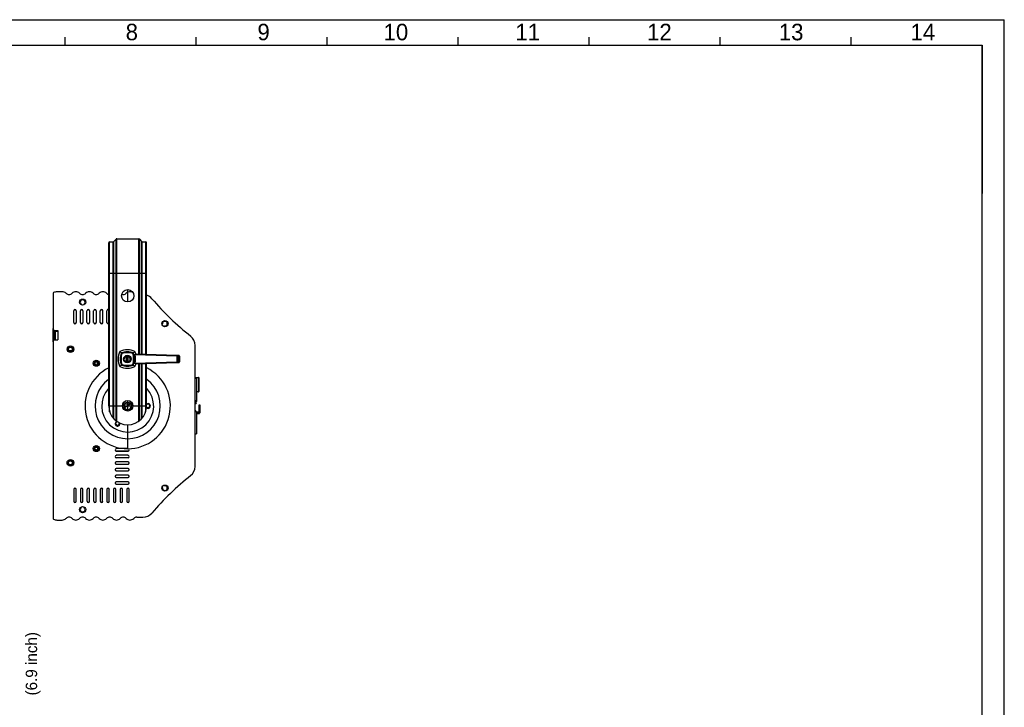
# Model space of a CAD drawing. Header units: millimetres. Extents: x -173733 to 2162, y 0 to 2473.
# Tile 17 of 17: x 942 to 1980, y 675 to 1400. Entities that reach past the tile are written whole.
import ezdxf

# ---------------------------------------------------------------- set-up
doc = ezdxf.new("R2010")
doc.units = ezdxf.units.MM
doc.header["$LTSCALE"] = 108.9
doc.layers.get('0').update_dxf_attribs({"linetype": 'CONTINUOUS'})
doc.layers.add('solid', color=7, linetype='CONTINUOUS', lineweight=30)
doc.styles.get("Standard").update_dxf_attribs({"font": 'Avant Garde Book.ttf'})
doc.styles.add('TEXTSTYLE_2', font='txt')

msp = doc.modelspace()

# ---------------------------------------------------------------- linework, layer by layer
at = {"color": 2, "linetype": 'Continuous'}
for p, q in [((1203, 1373.3), (1956.7, 1373.3)), ((1956.7, 1373.3), (1956.7, 1283.3))]:
    msp.add_line(p, q, dxfattribs=at)
at = {"layer": 'solid'}
for p, q in [((0, 1400), (1980, 1400)), ((1980, 0), (1980, 1400)), ((990, 1373.3), (990, 1381.7)), ((1128.1, 1373.3), (1128.1, 1381.7)), ((1266.2, 1373.3), (1266.2, 1381.7)), ((1404.3, 1373.3), (1404.3, 1381.7)), ((1542.4, 1373.3), (1542.4, 1381.7)), ((1680.5, 1373.3), (1680.5, 1381.7)), ((1818.6, 1373.3), (1818.6, 1381.7)), ((23.3, 1373.3), (1956.7, 1373.3)), ((1956.7, 0), (1956.7, 1373.3)), ((1956.7, 1306.7), (1956.7, 1216.7)), ((1035.8, 992.8), (1035.8, 1164.8)), ((1036.8, 986.6), (1036.8, 1165.8)), ((1036.8, 1165.8), (1040.4, 1165.8)), ((1040.4, 980.1), (1040.4, 1165.8)), ((1041.1, 1166.1), (1043.5, 1168.5)), ((1041.1, 979.2), (1041.1, 1166.1)), ((1043.5, 977), (1043.5, 1168.5)), ((1044.2, 976.5), (1044.2, 1168.8)), ((1044.2, 1168.8), (1067.4, 1168.8)), ((1067.4, 1047.1), (1067.4, 1168.8)), ((1068.1, 1047.1), (1068.1, 1168.5)), ((1068.1, 1168.5), (1070.5, 1166.1)), ((1070.5, 1047), (1070.5, 1166.1)), ((1071.2, 1047), (1071.2, 1165.8)), ((1071.2, 1165.8), (1074.8, 1165.8)), ((1074.8, 1046.9), (1074.8, 1165.8)), ((1075.8, 1046.8), (1075.8, 1164.8)), ((1035.8, 1132.8), (1075.8, 1132.8)), ((977.1, 1111.2), (977.1, 1074.3)), ((986.8, 1113.1), (981.2, 1113.1)), ((1055.8, 1102.3), (1055.8, 1115.3)), ((998.9, 1080.6), (998.9, 1093.1)), ((1001.4, 1093.1), (1001.4, 1080.6)), ((1005.9, 1080.6), (1005.9, 1093.1)), ((1006.6, 1099.3), (1006.8, 1099.5)), ((1008.4, 1093.1), (1008.4, 1080.6)), ((1009.7, 1099.5), (1009.9, 1099.3)), ((1012.9, 1080.6), (1012.9, 1093.1)), ((1015.4, 1093.1), (1015.4, 1080.6)), ((1019.9, 1080.6), (1019.9, 1093.1)), ((1022.4, 1093.1), (1022.4, 1080.6)), ((1026.9, 1080.6), (1026.9, 1093.1)), ((1029.4, 1093.1), (1029.4, 1080.6)), ((1033.9, 1080.6), (1033.9, 1093.1)), ((977.1, 1060.3), (977.1, 1074.3)), ((978.4, 1062.2), (978.4, 1072.4)), ((978.4, 1071.6), (982.1, 1071.6)), ((979.6, 1069.6), (978.4, 1069.6)), ((979.1, 1072.3), (982.1, 1072.3)), ((979.6, 1072.3), (979.6, 1071.6)), ((979.6, 1062.3), (979.6, 1071.6)), ((982.1, 1072.3), (982.1, 1062.3)), ((1092, 1078.5), (1092.3, 1078.6)), ((1094.4, 1076.5), (1094.3, 1076.2)), ((977.1, 1060.3), (977.1, 874.2)), ((979.6, 1065.6), (978.4, 1065.6)), ((979.6, 1063.6), (978.4, 1063.6)), ((979.1, 1062.3), (982.1, 1062.3)), ((995.4, 1054.8), (995.4, 1054.6)), ((995.4, 1050.3), (995.4, 1050.6)), ((1047.5, 1050.1), (1049.8, 1047.8)), ((1063.5, 1050.1), (1061.2, 1047.8)), ((1126.9, 928.9), (1126.9, 1056.5)), ((1055, 1038.2), (1055, 1046.1)), ((1056, 1046.1), (1056, 1038.2)), ((1063.4, 1047.2), (1063.4, 1047.1)), ((1063.4, 1047.2), (1063.5, 1047.1)), ((1063.6, 1047.1), (1066.4, 1047.1)), ((1063.6, 1046.6), (1063.6, 1046.7)), ((1107.6, 1045.3), (1063.6, 1046.6)), ((1063.6, 1037.6), (1107.6, 1039)), ((1063.8, 1047.1), (1066.7, 1047.1)), ((1107.9, 1045.8), (1063.8, 1047.1)), ((1063.8, 1037.1), (1107.9, 1038.5)), ((1066.7, 1047.1), (1106, 1045.9)), ((1106, 1038.4), (1066.7, 1037.1)), ((1106, 1045.9), (1106, 1045.9)), ((1106, 1045.9), (1106, 1045.9)), ((1106, 1045.9), (1106.1, 1045.9)), ((1106, 1038.4), (1106, 1038.4)), ((1106.1, 1038.4), (1106, 1038.4)), ((1106, 1038.4), (1106, 1038.4)), ((1106.3, 1045.9), (1106.3, 1045.9)), ((1106.4, 1038.4), (1106.3, 1038.4)), ((1106.5, 1045.9), (1106.6, 1045.9)), ((1106.6, 1038.4), (1106.5, 1038.4)), ((1106.8, 1045.8), (1106.9, 1045.8)), ((1106.9, 1038.4), (1106.8, 1038.4)), ((1107.1, 1045.8), (1107.1, 1045.8)), ((1107.1, 1038.4), (1107.1, 1038.4)), ((1107.2, 1045.8), (1107.3, 1045.8)), ((1107.3, 1045.8), (1107.3, 1045.8)), ((1107.4, 1045.8), (1107.3, 1045.8)), ((1107.3, 1045.8), (1107.4, 1045.8)), ((1107.4, 1038.5), (1107.3, 1038.5)), ((1107.3, 1038.5), (1107.3, 1038.5)), ((1107.4, 1038.5), (1107.3, 1038.5)), ((1107.4, 1045.8), (1109.5, 1045.8)), ((1109.5, 1038.5), (1107.4, 1038.5)), ((1107.9, 1045.3), (1107.6, 1045.3)), ((1107.6, 1045.3), (1107.6, 1039)), ((1107.6, 1039), (1107.9, 1039)), ((1109.3, 1045.7), (1107.9, 1045.8)), ((1109.4, 1045.2), (1107.9, 1045.3)), ((1107.9, 1045.3), (1107.9, 1039)), ((1107.9, 1039), (1109.4, 1039)), ((1107.9, 1038.5), (1109.3, 1038.5)), ((1109.4, 1045.2), (1109.4, 1039)), ((1109.6, 1045.8), (1109.5, 1045.8)), ((1109.5, 1045.8), (1109.8, 1045.7)), ((1109.8, 1038.6), (1109.5, 1038.5)), ((1109.6, 1038.5), (1109.5, 1038.5)), ((1109.8, 1045.7), (1109.6, 1045.8)), ((1109.8, 1038.6), (1109.6, 1038.5)), ((1109.7, 1045.7), (1109.7, 1045.7)), ((1109.7, 1038.6), (1109.7, 1038.6)), ((1109.8, 1045.7), (1109.8, 1045.7)), ((1109.8, 1038.6), (1109.8, 1038.6)), ((1110.3, 1045.2), (1110.3, 1039.1)), ((1047.5, 1034.1), (1049.8, 1036.5)), ((1063.5, 1034.1), (1061.2, 1036.5)), ((1063.4, 1037.1), (1063.4, 1037.1)), ((1063.5, 1037.1), (1063.4, 1037.1)), ((1063.6, 1037.6), (1063.6, 1037.6)), ((1066.4, 1037.1), (1063.6, 1037.1)), ((1066.7, 1037.1), (1063.8, 1037.1)), ((1067.4, 976.5), (1067.4, 1037.2)), ((1068.1, 977), (1068.1, 1037.2)), ((1070.5, 979.2), (1070.5, 1037.3)), ((1071.2, 980.1), (1071.2, 1037.3)), ((1074.8, 986.6), (1074.8, 1037.4)), ((1075.8, 992.8), (1075.8, 1037.4)), ((1126.9, 1022.7), (1130.6, 1022.7)), ((1126.9, 1021.9), (1128.2, 1021.9)), ((1128.2, 1021.9), (1128.2, 998.4)), ((1130.6, 1022.7), (1130.6, 1007.7)), ((1130.7, 1022.6), (1130.7, 1007.7)), ((1128.2, 1007.7), (1130.6, 1007.7)), ((1055.8, 987.3), (1055.8, 998.3)), ((1055.8, 992.8), (1055.8, 998.3)), ((1126.9, 998.4), (1128.2, 998.4)), ((1127.6, 998.4), (1127.6, 997.4)), ((1128.2, 998.4), (1128.2, 997.3)), ((1035.8, 992.8), (1075.8, 992.8)), ((1052.1, 993.9), (1052.1, 991.2)), ((1059.1, 994.7), (1052.3, 990.7)), ((1052.7, 995), (1058.9, 995)), ((1126.9, 986.9), (1128.2, 986.9)), ((1128.2, 986.9), (1128.2, 963.4)), ((1128.2, 986.3), (1131.2, 986.3)), ((1131.2, 993.8), (1131.7, 993.8)), ((1131.2, 986), (1131.2, 993.8)), ((1131.7, 993.5), (1131.2, 993.5)), ((1131.7, 991.6), (1131.2, 991.6)), ((1131.7, 988.7), (1131.2, 988.7)), ((1131.7, 987.7), (1131.2, 987.7)), ((1131.7, 993.8), (1131.7, 985.3)), ((1128.2, 986), (1131.2, 986)), ((1128.2, 984.7), (1131.2, 984.7)), ((1128.2, 984.7), (1131.2, 984.7)), ((1055.9, 947.5), (1055.8, 972.8)), ((1126.9, 963.4), (1128.2, 963.4)), ((1055.5, 947.6), (1043.7, 947.6)), ((1043.7, 945.3), (1056.2, 945.3)), ((1043.7, 945.1), (1056.2, 945.1)), ((995.4, 934.8), (995.4, 934.6)), ((1056.2, 940.6), (1043.7, 940.6)), ((1043.7, 938.3), (1056.2, 938.3)), ((1043.7, 938.1), (1056.2, 938.1)), ((995.4, 930.3), (995.4, 930.6)), ((1056.2, 933.6), (1043.7, 933.6)), ((1043.7, 931.3), (1056.2, 931.3)), ((1043.7, 931.1), (1056.2, 931.1)), ((1056.2, 926.6), (1043.7, 926.6)), ((1043.7, 924.3), (1056.2, 924.3)), ((1043.7, 924.1), (1056.2, 924.1)), ((1056.2, 919.6), (1043.7, 919.6)), ((1043.7, 917.3), (1056.2, 917.3)), ((1043.7, 917.1), (1056.2, 917.1)), ((998.9, 904.6), (998.9, 892.1)), ((1001.4, 892.1), (1001.4, 904.6)), ((1005.9, 904.6), (1005.9, 892.1)), ((1008.4, 892.1), (1008.4, 904.6)), ((1012.9, 904.6), (1012.9, 892.1)), ((1015.4, 892.1), (1015.4, 904.6)), ((1019.9, 904.6), (1019.9, 892.1)), ((1022.4, 892.1), (1022.4, 904.6)), ((1026.9, 904.6), (1026.9, 892.1)), ((1029.4, 892.1), (1029.4, 904.6)), ((1033.9, 904.6), (1033.9, 892.1)), ((1036.4, 892.1), (1036.4, 904.6)), ((1040.9, 904.6), (1040.9, 892.1)), ((1043.4, 892.1), (1043.4, 904.6)), ((1056.2, 912.6), (1043.7, 912.6)), ((1043.7, 910.3), (1056.2, 910.3)), ((1043.7, 910.1), (1056.2, 910.1)), ((1047.9, 904.6), (1047.9, 892.1)), ((1050.4, 892.1), (1050.4, 904.6)), ((1054.9, 904.6), (1054.9, 892.1)), ((1057.4, 892.1), (1057.4, 904.6)), ((1092, 906.9), (1092.3, 906.8)), ((1094.4, 908.9), (1094.3, 909.1)), ((1006.6, 886.1), (1006.8, 885.9)), ((1009.7, 885.9), (1009.9, 886.1)), ((981.2, 872.3), (986.8, 872.3)), ((1065.4, 875.3), (1071.8, 875.3))]:
    msp.add_line(p, q, dxfattribs=at)
for centre, radius in [((1055.8, 1108.8), 6.5), ((1008.3, 1102.1), 3.25), ((1095.1, 1079.4), 3.25), ((995.4, 1052.6), 3.5), ((995.4, 1052.6), 2.25), ((995.4, 1052.6), 2), ((1022.7, 1037.7), 3.25), ((1022.7, 1037.7), 2.25), ((1022.7, 1037.7), 1.5), ((1055.5, 1042.1), 4), ((1055.8, 992.8), 5.5), ((1055.8, 992.5), 4), ((1022.7, 947.7), 3.25), ((1022.7, 947.7), 2.25), ((1022.7, 947.7), 1.5), ((995.4, 932.6), 3.55), ((995.4, 932.6), 2.25), ((995.4, 932.6), 2), ((1095.1, 906), 3.25), ((1008.3, 883.3), 3.25)]:
    msp.add_circle(centre, radius, dxfattribs=at)
for centre, radius, start, end in [((1036.8, 1164.8), 1, 90, 180), ((1040.4, 1166.8), 1, 270, 315), ((1044.2, 1167.8), 1, 90, 135), ((1067.4, 1167.8), 1, 45, 90), ((1071.2, 1166.8), 1, 225, 270), ((1074.8, 1164.8), 1, 0, 90), ((978.1, 1111.2), 1, 114.1237, 180), ((982.2, 1102.1), 11, 95.0062, 114.1237), ((986.8, 1107.6), 5.5, 44.427, 90), ((994, 1114.6), 4.5, 224.427, 315.573), ((1001.1, 1107.6), 5.5, 44.427, 135.573), ((1008.3, 1114.6), 4.5, 224.427, 315.573), ((1015.4, 1107.6), 5.5, 44.427, 135.573), ((1022.5, 1114.6), 4.5, 224.427, 315.573), ((1029.7, 1107.6), 5.5, 44.427, 135.573), ((1036.8, 1114.6), 4.5, 224.427, 256.9675), ((1051.1, 1114.6), 4.5, 249.7662, 315.573), ((1058.2, 1107.6), 5.5, 55.2149, 135.573), ((1008.3, 1102.1), 2.5, 309.5941, 230.4059), ((1071.8, 1097.6), 12.5, 40.6488, 70.9962), ((1309, 1301.2), 300.1, 220.6488, 231.5162), ((1000.2, 1093.1), 1.25, 0, 180), ((1007.2, 1093.1), 1.25, 0, 180), ((1006.3, 1099.7), 0.5, 330, 50.4059), ((1010.2, 1099.7), 0.5, 129.5941, 210), ((1014.2, 1093.1), 1.25, 0, 180), ((1021.2, 1093.1), 1.25, 0, 180), ((1028.2, 1093.1), 1.25, 0, 180), ((1035.2, 1093.1), 1.25, 58.2117, 180), ((1000.2, 1080.8), 1.25, 180, 347.9243), ((1000.2, 1080.6), 1.25, 180, 360), ((1007.2, 1080.8), 1.25, 180, 347.9243), ((1007.2, 1080.6), 1.25, 180, 360), ((1014.2, 1080.8), 1.25, 180, 347.9243), ((1014.2, 1080.6), 1.25, 180, 360), ((1021.2, 1080.8), 1.25, 180, 347.9243), ((1021.2, 1080.6), 1.25, 180, 360), ((1028.2, 1080.8), 1.25, 180, 347.9243), ((1028.2, 1080.6), 1.25, 180, 360), ((1035.2, 1080.8), 1.25, 180, 301.7883), ((1035.2, 1080.6), 1.25, 180, 301.7883), ((1095.1, 1079.4), 2.5, 265.5941, 186.5048), ((979.1, 1074.3), 2, 180, 270), ((1092.1, 1079), 0.5, 286.0989, 6.5048), ((1094.9, 1076.4), 0.5, 85.5941, 166), ((979.1, 1060.3), 2, 90, 180), ((1114.4, 1056.5), 12.5, 0, 51.5162), ((1065.8, 1042.1), 20, 156.4218, 203.5782), ((1055.5, 1031.8), 20, 66.4218, 113.5782), ((1065.8, 1042.1), 18, 158.9421, 201.0579), ((1055.5, 1031.8), 18, 68.9421, 111.0579), ((1055.5, 1031.8), 17, 70.4475, 109.5525), ((1045.1, 1042.1), 18, 338.9421, 21.0579), ((1045.1, 1042.1), 20, 14.4775, 23.5782), ((1065.8, 1042.1), 17, 160.4475, 199.5525), ((1055.5, 1042.1), 3, 99.5941, 260.4059), ((1055.5, 1042.1), 3, 279.5941, 80.4059), ((1045.1, 1042.1), 17, 340.4475, 19.5525), ((1063.5, 1038.7), 8.47, 89.5442, 89.7652), ((1063.6, 1039.7), 7.49, 89.9999, 90.2497), ((1063.5, 1038.7), 8.47, 88.229, 89.5442), ((1043.7, 1042.1), 20.3, 347.2318, 12.7682), ((1066.4, 1039.4), 7.78, 88.1515, 89.9999), ((1108.5, 1125.1), 79.2, 268.2455, 268.3846), ((1108.5, 958.1), 80.4, 91.6121, 91.7367), ((1108.8, 1135.3), 89.5, 268.4358, 268.5585), ((1108.8, 949), 89.5, 91.4386, 91.5539), ((1108.5, 1125.1), 79.2, 268.6226, 268.7461), ((1108.5, 959.7), 78.8, 91.2511, 91.3718), ((1108, 1100.1), 54.2, 268.8141, 268.9831), ((1108, 984.7), 53.8, 91.0129, 91.1814), ((1107.6, 1075.7), 29.9, 269.0653, 269.258), ((1107.6, 1008.8), 29.7, 90.7412, 90.9294), ((1107.5, 1017.8), 20.6, 90.6195, 90.7368), ((1107.4, 1061.3), 15.4, 269.3701, 269.5302), ((1107.4, 1058.3), 12.5, 269.5075, 269.9094), ((1107.4, 1055.2), 9.36, 269.517, 269.8457), ((1107.4, 1023.4), 15, 90.453, 90.6221), ((1107.4, 1026.8), 11.6, 90.0688, 90.4829), ((1107.4, 1029.3), 9.19, 90.1528, 90.4638), ((1109.8, 1039), 0.495, 277.8688, 279.6652), ((1109.8, 1039.1), 0.533, 279.6502, 285.2279), ((1055.8, 992.5), 45, 116.4487, 63.5515), ((1055.5, 1052.5), 20, 246.4218, 293.5782), ((1055.5, 1052.5), 18, 248.9421, 291.0579), ((1055.5, 1052.5), 17, 250.4475, 289.5525), ((1045.1, 1042.1), 20, 336.4218, 345.5225), ((1063.5, 1045.6), 8.47, 270.2348, 271.2589), ((1063.6, 1044.6), 7.49, 269.7503, 270.0001), ((1063.5, 1045.6), 8.47, 271.2589, 271.771), ((1066.4, 1044.9), 7.78, 270.0001, 271.8485), ((1055.8, 992.5), 34.4, 125.6697, 54.3284), ((1130.6, 1022.6), 0.05, 0, 90), ((1055.8, 992.5), 27.4, 137.1, 42.8999), ((1130.6, 1007.7), 0.05, 270, 360), ((1055.8, 992.5), 5.5, 9.6366, 170.5203), ((1126.7, 996.3), 1.5, 279.6593, 80.3407), ((1127.6, 997.3), 0.54, 315.0506, 360), ((1055.8, 992.8), 20, 180, 360), ((1055.8, 992.8), 4, 199.4432, 357.7039), ((1077.3, 992.6), 2.5, 229.341, 127.2405), ((1077.3, 992.6), 2, 218.4914, 138.8135), ((1077.3, 992.8), 2, 219.3706, 356.0552), ((1126.7, 986.3), 1.5, 25.8533, 80.3407), ((1045.1, 973.9), 2.5, 105.0645, 18.0119), ((1045, 974), 2, 83.7801, 37.0069), ((1131.2, 985.2), 0.471, 270.0007, 271.1145), ((1045, 974.2), 2, 183.9448, 356.0552), ((1043.7, 946.3), 1.25, 90, 270), ((1043.7, 946.6), 1.25, 186.1158, 270), ((1056.2, 946.3), 1.25, 270, 90), ((1056.2, 946.6), 1.25, 270, 353.8842), ((1043.7, 939.3), 1.25, 90, 270), ((1043.7, 939.6), 1.25, 186.1158, 270), ((1056.2, 939.3), 1.25, 270, 90), ((1056.2, 939.6), 1.25, 270, 353.8842), ((1043.7, 932.3), 1.25, 90, 270), ((1043.7, 932.6), 1.25, 186.1158, 270), ((1043.7, 925.3), 1.25, 90, 270), ((1043.7, 925.6), 1.25, 186.1158, 270), ((1056.2, 932.3), 1.25, 270, 90), ((1056.2, 932.6), 1.25, 270, 353.8842), ((1056.2, 925.3), 1.25, 270, 90), ((1056.2, 925.6), 1.25, 270, 353.8842), ((1114.4, 928.9), 12.5, 308.4838, 360), ((1043.7, 918.3), 1.25, 90, 270), ((1043.7, 918.6), 1.25, 186.1158, 270), ((1056.2, 918.3), 1.25, 270, 90), ((1056.2, 918.6), 1.25, 270, 353.8842), ((1309, 684.2), 300.1, 128.4838, 139.3512), ((1000.2, 904.6), 1.25, 0, 180), ((1007.2, 904.6), 1.25, 0, 180), ((1014.2, 904.6), 1.25, 0, 180), ((1021.2, 904.6), 1.25, 0, 180), ((1028.2, 904.6), 1.25, 0, 180), ((1035.2, 904.6), 1.25, 0, 180), ((1042.2, 904.6), 1.25, 0, 180), ((1043.7, 911.3), 1.25, 90, 270), ((1043.7, 911.6), 1.25, 186.1158, 270), ((1049.2, 904.6), 1.25, 0, 180), ((1056.2, 904.6), 1.25, 0, 180), ((1056.2, 911.3), 1.25, 270, 90), ((1056.2, 911.6), 1.25, 270, 353.8842), ((1092.1, 906.3), 0.5, 353.4952, 73.9011), ((1095.1, 906), 2.5, 173.4952, 94.4059), ((1094.9, 909), 0.5, 194, 274.4059), ((1000.2, 892.3), 1.25, 192.0757, 360), ((1000.2, 892.1), 1.25, 180, 360), ((1008.3, 883.3), 2.5, 129.5941, 50.4059), ((1007.2, 892.3), 1.25, 192.0757, 360), ((1007.2, 892.1), 1.25, 180, 360), ((1006.3, 885.6), 0.5, 309.5941, 30), ((1010.2, 885.6), 0.5, 150, 230.4059), ((1014.2, 892.3), 1.25, 192.0757, 360), ((1014.2, 892.1), 1.25, 180, 360), ((1021.2, 892.3), 1.25, 192.0757, 360), ((1021.2, 892.1), 1.25, 180, 360), ((1028.2, 892.3), 1.25, 192.0757, 360), ((1028.2, 892.1), 1.25, 180, 360), ((1035.2, 892.3), 1.25, 192.0757, 360), ((1035.2, 892.1), 1.25, 180, 360), ((1042.2, 892.3), 1.25, 192.0757, 360), ((1042.2, 892.1), 1.25, 180, 360), ((1049.2, 892.3), 1.25, 192.0757, 360), ((1049.2, 892.1), 1.25, 180, 360), ((1056.2, 892.3), 1.25, 192.0757, 360), ((1056.2, 892.1), 1.25, 180, 360), ((978.1, 874.2), 1, 180, 245.8763), ((982.2, 883.3), 11, 245.8763, 264.9938), ((986.8, 877.8), 5.5, 270, 315.573), ((994, 870.8), 4.5, 44.427, 135.573), ((1001.1, 877.8), 5.5, 224.427, 315.573), ((1008.3, 870.8), 4.5, 44.427, 135.573), ((1015.4, 877.8), 5.5, 224.427, 315.573), ((1022.5, 870.8), 4.5, 44.427, 135.573), ((1029.7, 877.8), 5.5, 224.427, 315.573), ((1036.8, 870.8), 4.5, 44.427, 135.573), ((1044, 877.8), 5.5, 224.427, 315.573), ((1051.1, 870.8), 4.5, 44.427, 135.573), ((1058.2, 877.8), 5.5, 224.427, 315.573), ((1065.4, 870.8), 4.5, 90, 135.573), ((1071.8, 887.8), 12.5, 270, 319.3512)]:
    msp.add_arc(centre, radius, start, end, dxfattribs=at)
for points, knots in [([(1063.4, 1047.1), (1063.4, 1047.1), (1063.4, 1047.1), (1063.5, 1047.1), (1063.5, 1047.1)], [0, 0, 0, 0, 0.499693, 1, 1, 1, 1]), ([(1063.6, 1046.7), (1063.6, 1046.7), (1063.5, 1046.8), (1063.5, 1047), (1063.5, 1047.1), (1063.5, 1047.1), (1063.5, 1047.1)], [0, 0, 0, 0, 0.383334, 0.69759, 0.907332, 1, 1, 1, 1]), ([(1063.6, 1046.7), (1063.6, 1046.7), (1063.6, 1046.8), (1063.6, 1047), (1063.7, 1047.1), (1063.8, 1047.1)], [0, 0, 0, 0, 0.342039, 0.639017, 1, 1, 1, 1]), ([(1107.3, 1045.8), (1107.2, 1045.8), (1106.7, 1045.8), (1106.3, 1045.9), (1106, 1045.9)], [0, 0, 0, 0, 0.196987, 1, 1, 1, 1]), ([(1106, 1038.4), (1106.1, 1038.4), (1106.5, 1038.4), (1106.9, 1038.4), (1107.3, 1038.5)], [0, 0, 0, 0, 0.266827, 1, 1, 1, 1]), ([(1107.6, 1045.3), (1107.6, 1045.3), (1107.7, 1045.5), (1107.7, 1045.6), (1107.8, 1045.8), (1107.9, 1045.8)], [0, 0, 0, 0, 0.34033, 0.638936, 1, 1, 1, 1]), ([(1107.6, 1039), (1107.6, 1038.9), (1107.7, 1038.8), (1107.7, 1038.7), (1107.8, 1038.5), (1107.9, 1038.5)], [0, 0, 0, 0, 0.34033, 0.638936, 1, 1, 1, 1]), ([(1107.9, 1045.3), (1107.9, 1045.3), (1107.9, 1045.5), (1107.9, 1045.6), (1107.9, 1045.7), (1107.9, 1045.7), (1107.9, 1045.8), (1107.9, 1045.8), (1107.9, 1045.8)], [0, 0, 0, 0, 0.37527, 0.694657, 0.818174, 0.911565, 0.971758, 1, 1, 1, 1]), ([(1107.9, 1039), (1107.9, 1038.9), (1107.9, 1038.8), (1107.9, 1038.7), (1107.9, 1038.6), (1107.9, 1038.6), (1107.9, 1038.5), (1107.9, 1038.5), (1107.9, 1038.5)], [0, 0, 0, 0, 0.37527, 0.694657, 0.818174, 0.911565, 0.971758, 1, 1, 1, 1]), ([(1109.4, 1045.2), (1109.4, 1045.3), (1109.4, 1045.4), (1109.4, 1045.6), (1109.4, 1045.6), (1109.4, 1045.7), (1109.4, 1045.7), (1109.3, 1045.7), (1109.3, 1045.7)], [0, 0, 0, 0, 0.375273, 0.694658, 0.818174, 0.911565, 0.971758, 1, 1, 1, 1]), ([(1109.7, 1045.7), (1109.7, 1045.7), (1109.5, 1045.7), (1109.4, 1045.7), (1109.3, 1045.7)], [0, 0, 0, 0, 0.205161, 1, 1, 1, 1]), ([(1109.4, 1039), (1109.4, 1039), (1109.4, 1038.9), (1109.4, 1038.7), (1109.4, 1038.6), (1109.4, 1038.6), (1109.4, 1038.6), (1109.3, 1038.5), (1109.3, 1038.5)], [0, 0, 0, 0, 0.375273, 0.694658, 0.818174, 0.911565, 0.971758, 1, 1, 1, 1]), ([(1109.3, 1038.5), (1109.4, 1038.5), (1109.5, 1038.6), (1109.6, 1038.6), (1109.7, 1038.6)], [0, 0, 0, 0, 0.284954, 1, 1, 1, 1]), ([(1110.3, 1045.2), (1110.3, 1045.2), (1110.3, 1045.2), (1110.3, 1045.2), (1110.2, 1045.2), (1110.2, 1045.2), (1110.1, 1045.2), (1110, 1045.2), (1109.9, 1045.2), (1109.7, 1045.2), (1109.5, 1045.2), (1109.4, 1045.2)], [0, 0, 0, 0, 0.004718, 0.018748, 0.042022, 0.074304, 0.164793, 0.287157, 0.437286, 0.610078, 1, 1, 1, 1]), ([(1109.4, 1039), (1109.5, 1039), (1109.7, 1039.1), (1109.9, 1039.1), (1110, 1039.1), (1110.1, 1039.1), (1110.2, 1039.1), (1110.2, 1039.1), (1110.3, 1039.1), (1110.3, 1039.1), (1110.3, 1039.1), (1110.3, 1039.1)], [0, 0, 0, 0, 0.389922, 0.562713, 0.712842, 0.835207, 0.925695, 0.957977, 0.981251, 0.995281, 1, 1, 1, 1]), ([(1109.8, 1045.7), (1109.8, 1045.7), (1109.8, 1045.7), (1109.8, 1045.7), (1109.7, 1045.7)], [0, 0, 0, 0, 0.167226, 1, 1, 1, 1]), ([(1109.7, 1038.6), (1109.8, 1038.6), (1109.8, 1038.6), (1109.8, 1038.6), (1109.8, 1038.6)], [0, 0, 0, 0, 0.55075, 1, 1, 1, 1]), ([(1110.3, 1045.2), (1110.3, 1045.4), (1110.2, 1045.6), (1110, 1045.7), (1109.8, 1045.7)], [0, 0, 0, 0, 0.504505, 1, 1, 1, 1]), ([(1109.8, 1045.7), (1109.8, 1045.7), (1109.8, 1045.7), (1109.8, 1045.7), (1109.8, 1045.7)], [0, 0, 0, 0, 0.284572, 1, 1, 1, 1]), ([(1109.9, 1038.6), (1110, 1038.6), (1110.2, 1038.7), (1110.3, 1038.9), (1110.3, 1039.1)], [0, 0, 0, 0, 0.499434, 1, 1, 1, 1]), ([(1063.4, 1037.1), (1063.4, 1037.1), (1063.4, 1037.1), (1063.5, 1037.1), (1063.5, 1037.1)], [0, 0, 0, 0, 0.498553, 1, 1, 1, 1]), ([(1063.6, 1037.6), (1063.6, 1037.6), (1063.5, 1037.4), (1063.5, 1037.3), (1063.5, 1037.2), (1063.5, 1037.1), (1063.5, 1037.1)], [0, 0, 0, 0, 0.383334, 0.69759, 0.907332, 1, 1, 1, 1]), ([(1063.8, 1037.1), (1063.7, 1037.1), (1063.6, 1037.3), (1063.6, 1037.4), (1063.6, 1037.6), (1063.6, 1037.6)], [0, 0, 0, 0, 0.360983, 0.657961, 1, 1, 1, 1]), ([(1131.2, 984.7), (1131.3, 984.7), (1131.6, 984.9), (1131.7, 985.1), (1131.7, 985.3)], [0, 0, 0, 0, 0.499236, 1, 1, 1, 1]), ([(1131.2, 984.7), (1131.3, 984.7), (1131.6, 984.8), (1131.7, 985.1), (1131.7, 985.2)], [0, 0, 0, 0, 0.499293, 1, 1, 1, 1])]:
    msp.add_open_spline(points, degree=3, knots=knots, dxfattribs=at)

# ---------------------------------------------------------------- texts
at = {"color": 7, "linetype": 'Continuous', "attachment_point": 1, "line_spacing_factor": 0.9, "style": 'TEXTSTYLE_2'}
for s, insert, char_height, width in [('8', (1053.7, 1395.7), 17.4, 12.813), ('9', (1192.6, 1395.7), 17.4, 12.813), ('10', (1325.6, 1395.7), 17.45, 25.625), ('11', (1464.5, 1395.7), 17.45, 25.625), ('12', (1603.4, 1395.7), 17.45, 25.625), ('13', (1742.3, 1395.7), 17.45, 25.625), ('14', (1881.2, 1395.7), 17.45, 25.625)]:
    msp.add_mtext(s, dxfattribs=dict(at, insert=insert, char_height=char_height, width=width))
at = {"color": 7, "insert": (948.3, 687.3), "char_height": 12, "attachment_point": 1, "rotation": 90}
msp.add_mtext_dynamic_manual_height_columns('(6.9 inch)', width=214.777, gutter_width=1, heights=[0], dxfattribs=at)

doc.saveas('drawing.dxf')
